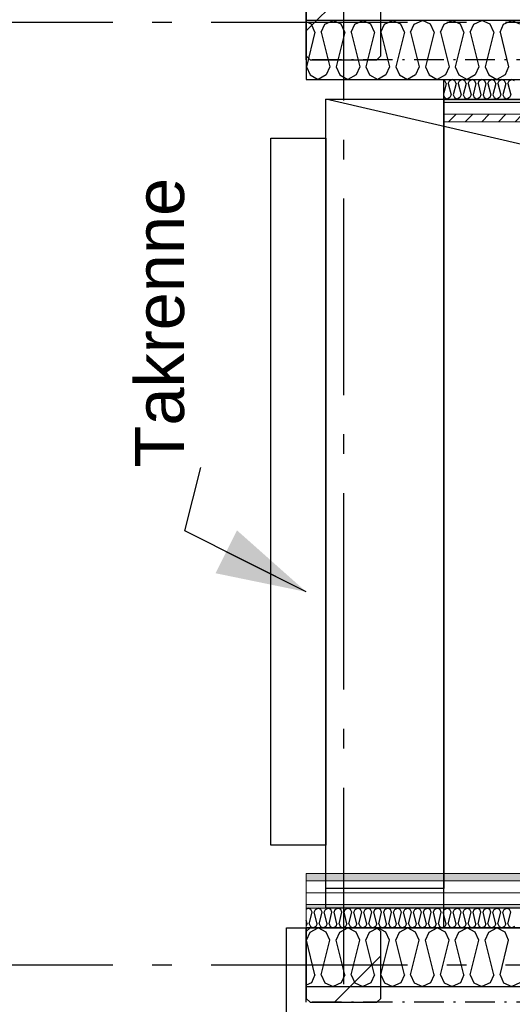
# Model space of a CAD drawing. Header units: millimetres. Extents: x -117798 to 93698, y -182207 to 252400.
# Tile 17 of 222: x -78498 to -77243, y -28317 to -25810. Entities that reach past the tile are written whole.
import ezdxf
from ezdxf.enums import TextEntityAlignment as Align

# ---------------------------------------------------------------- set-up
doc = ezdxf.new("R2010")
doc.units = ezdxf.units.MM
doc.header["$LTSCALE"] = 0.5
doc.header["$MEASUREMENT"] = 0
for name, pattern in [('Akselinje', [1500, 1000, -200, 100, -200]), ('Over snittplan', [260, 150, -50, 10, -50]), ('PLINE', [0]), ('Prikk & stiplet', [1340.555525, 705.555534, -352.777767, 0, -282.222223])]:
    doc.linetypes.add(name, pattern=pattern)
for name, color, linetype in [('222- Søyler', 7, 'Continuous'), ('222- Søyler  (Skravur)', 7, 'Continuous'), ('223- Bjelker', 7, 'Continuous'), ('232- Ikke-bærende yttervegger', 7, 'Continuous'), ('232- Ikke-bærende yttervegger (Skravur)', 7, 'Continuous'), ('235- Utvendig kledning og overflate (Skravur)(Nye konstruksjoner)', 7, 'Continuous'), ('261- Primærkonstruksjon (tak)', 7, 'Continuous'), ('261- Primærkonstruksjon (tak)(Nye konstruksjoner)', 7, 'Continuous'), ('262- Taktekking(Nye konstruksjoner)', 7, 'Continuous'), ('265- Gesimser_ takrenner og nedløp(Nye konstruksjoner)', 7, 'Continuous'), ('82-- Modullinjer', 7, 'Continuous')]:
    doc.layers.add(name, color=color, linetype=linetype)
doc.layers.add('235- Utvendig kledning og overflate(Nye konstruksjoner)', color=7, linetype='Continuous', lineweight=0)
doc.styles.add('GENERATED_STYLE_1', font='arial.ttf')
doc.styles.add('GENERATED_STYLE_4', font='arial.ttf')
doc.dimstyles.new('GENERATED_STYLE__5', dxfattribs={"dimtxt": 0.18, "dimasz": 228, "dimexe": 0.18, "dimexo": 0.0625, "dimgap": 0, "dimtad": 0, "dimtih": 1, "dimtoh": 1, "dimdec": 4, "dimzin": 0, "dimdsep": 46, "dimcen": 0.09, "dimadec": 0, "dimazin": 0, "dimtfac": 1, "dimtdec": 4, "dimtmove": 0, "dimatfit": 3, "dimldrblk": 'ARROWHEAD_5', "dimfxl": 1, "dimtolj": 1, "dimtzin": 0, "dimarcsym": 0})
pattern_1 = [(0, (0, 0), (0, 43.30127), [0, -25]), (0, (12.5, 21.65), (0, 43.30127), [0, -25])]
pattern_2 = [(45, (0, 0), (-127.2792, 127.2792), [])]

# ---------------------------------------------------------------- blocks, each defined once
blk = doc.blocks.new('*X80')
at = {"layer": '232- Ikke-bærende yttervegger (Skravur)', "linetype": 'PLINE'}
for p, q in [((-77758.7, -28133.5), (-77738, -28121.9)), ((-77717.3, -28133.5), (-77738, -28121.9)), ((-77682.9, -28133.5), (-77662.1, -28121.9)), ((-77641.4, -28133.5), (-77662.1, -28121.9)), ((-77607, -28133.5), (-77586.3, -28121.9)), ((-77565.5, -28133.5), (-77586.3, -28121.9)), ((-77531.1, -28133.5), (-77510.4, -28121.9)), ((-77489.7, -28133.5), (-77510.4, -28121.9)), ((-77455.2, -28133.5), (-77434.5, -28121.9)), ((-77413.8, -28133.5), (-77434.5, -28121.9)), ((-77379.3, -28133.5), (-77358.6, -28121.9)), ((-77337.9, -28133.5), (-77358.6, -28121.9)), ((-77303.5, -28133.5), (-77282.7, -28121.9)), ((-77262, -28133.5), (-77282.7, -28121.9)), ((-77768, -28153.8), (-77758.7, -28133.5)), ((-77708, -28153.8), (-77717.3, -28133.5)), ((-77692.1, -28153.8), (-77682.9, -28133.5)), ((-77632.2, -28153.8), (-77641.4, -28133.5)), ((-77616.2, -28153.8), (-77607, -28133.5)), ((-77556.3, -28153.8), (-77565.5, -28133.5)), ((-77540.3, -28153.8), (-77531.1, -28133.5)), ((-77480.4, -28153.8), (-77489.7, -28133.5)), ((-77464.5, -28153.8), (-77455.2, -28133.5)), ((-77404.5, -28153.8), (-77413.8, -28133.5)), ((-77388.6, -28153.8), (-77379.3, -28133.5)), ((-77328.6, -28153.8), (-77337.9, -28133.5)), ((-77312.7, -28153.8), (-77303.5, -28133.5)), ((-77252.8, -28153.8), (-77262, -28133.5)), ((-77746, -28241.8), (-77768, -28153.8)), ((-77730, -28241.8), (-77708, -28153.8)), ((-77670.1, -28241.8), (-77692.1, -28153.8)), ((-77654.2, -28241.8), (-77632.2, -28153.8)), ((-77594.2, -28241.8), (-77616.2, -28153.8)), ((-77578.3, -28241.8), (-77556.3, -28153.8)), ((-77518.3, -28241.8), (-77540.3, -28153.8)), ((-77502.4, -28241.8), (-77480.4, -28153.8)), ((-77442.5, -28241.8), (-77464.5, -28153.8)), ((-77426.5, -28241.8), (-77404.5, -28153.8)), ((-77366.6, -28241.8), (-77388.6, -28153.8)), ((-77350.6, -28241.8), (-77328.6, -28153.8)), ((-77290.7, -28241.8), (-77312.7, -28153.8)), ((-77274.8, -28241.8), (-77252.8, -28153.8)), ((-77746, -28241.8), (-77755.2, -28262.1)), ((-77730, -28241.8), (-77720.8, -28262.1)), ((-77670.1, -28241.8), (-77679.4, -28262.1)), ((-77654.2, -28241.8), (-77644.9, -28262.1)), ((-77594.2, -28241.8), (-77603.5, -28262.1)), ((-77578.3, -28241.8), (-77569, -28262.1)), ((-77518.3, -28241.8), (-77527.6, -28262.1)), ((-77502.4, -28241.8), (-77493.2, -28262.1)), ((-77442.5, -28241.8), (-77451.7, -28262.1)), ((-77426.5, -28241.8), (-77417.3, -28262.1)), ((-77366.6, -28241.8), (-77375.8, -28262.1)), ((-77350.6, -28241.8), (-77341.4, -28262.1)), ((-77290.7, -28241.8), (-77300, -28262.1)), ((-77274.8, -28241.8), (-77265.5, -28262.1)), ((-77755.2, -28262.1), (-77768.2, -28268.2)), ((-77720.8, -28262.1), (-77700.1, -28271.9)), ((-77679.4, -28262.1), (-77700.1, -28271.9)), ((-77644.9, -28262.1), (-77624.2, -28271.9)), ((-77603.5, -28262.1), (-77624.2, -28271.9)), ((-77569, -28262.1), (-77548.3, -28271.9)), ((-77527.6, -28262.1), (-77548.3, -28271.9)), ((-77493.2, -28262.1), (-77472.4, -28271.9)), ((-77451.7, -28262.1), (-77472.4, -28271.9)), ((-77417.3, -28262.1), (-77396.6, -28271.9)), ((-77375.8, -28262.1), (-77396.6, -28271.9)), ((-77341.4, -28262.1), (-77320.7, -28271.9)), ((-77300, -28262.1), (-77320.7, -28271.9)), ((-77265.5, -28262.1), (-77244.8, -28271.9)), ((-77224.1, -28262.1), (-77244.8, -28271.9))]:
    blk.add_line(p, q, dxfattribs=at)
blk = doc.blocks.new('*X410')
at = {"layer": '235- Utvendig kledning og overflate (Skravur)(Nye konstruksjoner)', "linetype": 'PLINE'}
for p, q in [((-77768.2, -28074.6), (-77763.3, -28071.9)), ((-77756.4, -28075.8), (-77763.3, -28071.9)), ((-77753.3, -28082.6), (-77756.4, -28075.8)), ((-77748, -28082.6), (-77744.9, -28075.8)), ((-77744.9, -28075.8), (-77738, -28071.9)), ((-77731.1, -28075.8), (-77738, -28071.9)), ((-77728, -28082.6), (-77731.1, -28075.8)), ((-77722.7, -28082.6), (-77719.6, -28075.8)), ((-77719.6, -28075.8), (-77712.7, -28071.9)), ((-77705.8, -28075.8), (-77712.7, -28071.9)), ((-77702.7, -28082.6), (-77705.8, -28075.8)), ((-77697.4, -28082.6), (-77694.3, -28075.8)), ((-77694.3, -28075.8), (-77687.4, -28071.9)), ((-77680.5, -28075.8), (-77687.4, -28071.9)), ((-77677.4, -28082.6), (-77680.5, -28075.8)), ((-77672.1, -28082.6), (-77669, -28075.8)), ((-77669, -28075.8), (-77662.1, -28071.9)), ((-77655.2, -28075.8), (-77662.1, -28071.9)), ((-77652.1, -28082.6), (-77655.2, -28075.8)), ((-77646.8, -28082.6), (-77643.7, -28075.8)), ((-77643.7, -28075.8), (-77636.8, -28071.9)), ((-77629.9, -28075.8), (-77636.8, -28071.9)), ((-77626.8, -28082.6), (-77629.9, -28075.8)), ((-77621.5, -28082.6), (-77618.5, -28075.8)), ((-77618.5, -28075.8), (-77611.5, -28071.9)), ((-77604.6, -28075.8), (-77611.5, -28071.9)), ((-77601.6, -28082.6), (-77604.6, -28075.8)), ((-77596.2, -28082.6), (-77593.2, -28075.8)), ((-77593.2, -28075.8), (-77586.3, -28071.9)), ((-77579.3, -28075.8), (-77586.3, -28071.9)), ((-77576.3, -28082.6), (-77579.3, -28075.8)), ((-77570.9, -28082.6), (-77567.9, -28075.8)), ((-77567.9, -28075.8), (-77561, -28071.9)), ((-77554.1, -28075.8), (-77561, -28071.9)), ((-77551, -28082.6), (-77554.1, -28075.8)), ((-77545.7, -28082.6), (-77542.6, -28075.8)), ((-77542.6, -28075.8), (-77535.7, -28071.9)), ((-77528.8, -28075.8), (-77535.7, -28071.9)), ((-77525.7, -28082.6), (-77528.8, -28075.8)), ((-77520.4, -28082.6), (-77517.3, -28075.8)), ((-77517.3, -28075.8), (-77510.4, -28071.9)), ((-77503.5, -28075.8), (-77510.4, -28071.9)), ((-77500.4, -28082.6), (-77503.5, -28075.8)), ((-77495.1, -28082.6), (-77492, -28075.8)), ((-77492, -28075.8), (-77485.1, -28071.9)), ((-77478.2, -28075.8), (-77485.1, -28071.9)), ((-77475.1, -28082.6), (-77478.2, -28075.8)), ((-77469.8, -28082.6), (-77466.7, -28075.8)), ((-77466.7, -28075.8), (-77459.8, -28071.9)), ((-77452.9, -28075.8), (-77459.8, -28071.9)), ((-77449.8, -28082.6), (-77452.9, -28075.8)), ((-77444.5, -28082.6), (-77441.4, -28075.8)), ((-77441.4, -28075.8), (-77434.5, -28071.9)), ((-77427.6, -28075.8), (-77434.5, -28071.9)), ((-77424.5, -28082.6), (-77427.6, -28075.8)), ((-77419.2, -28082.6), (-77416.1, -28075.8)), ((-77416.1, -28075.8), (-77409.2, -28071.9)), ((-77402.3, -28075.8), (-77409.2, -28071.9)), ((-77399.2, -28082.6), (-77402.3, -28075.8)), ((-77393.9, -28082.6), (-77390.8, -28075.8)), ((-77390.8, -28075.8), (-77383.9, -28071.9)), ((-77377, -28075.8), (-77383.9, -28071.9)), ((-77373.9, -28082.6), (-77377, -28075.8)), ((-77368.6, -28082.6), (-77365.5, -28075.8)), ((-77365.5, -28075.8), (-77358.6, -28071.9)), ((-77351.7, -28075.8), (-77358.6, -28071.9)), ((-77348.6, -28082.6), (-77351.7, -28075.8)), ((-77343.3, -28082.6), (-77340.2, -28075.8)), ((-77340.2, -28075.8), (-77333.3, -28071.9)), ((-77326.4, -28075.8), (-77333.3, -28071.9)), ((-77323.3, -28082.6), (-77326.4, -28075.8)), ((-77318, -28082.6), (-77314.9, -28075.8)), ((-77314.9, -28075.8), (-77308, -28071.9)), ((-77301.1, -28075.8), (-77308, -28071.9)), ((-77298, -28082.6), (-77301.1, -28075.8)), ((-77292.7, -28082.6), (-77289.6, -28075.8)), ((-77289.6, -28075.8), (-77282.7, -28071.9)), ((-77275.8, -28075.8), (-77282.7, -28071.9)), ((-77272.7, -28082.6), (-77275.8, -28075.8)), ((-77267.4, -28082.6), (-77264.4, -28075.8)), ((-77264.4, -28075.8), (-77257.4, -28071.9)), ((-77250.5, -28075.8), (-77257.4, -28071.9)), ((-77247.5, -28082.6), (-77250.5, -28075.8)), ((-77766, -28111.9), (-77768.2, -28103.1)), ((-77760.6, -28111.9), (-77753.3, -28082.6)), ((-77740.7, -28111.9), (-77748, -28082.6)), ((-77735.4, -28111.9), (-77728, -28082.6)), ((-77715.4, -28111.9), (-77722.7, -28082.6)), ((-77710.1, -28111.9), (-77702.7, -28082.6)), ((-77690.1, -28111.9), (-77697.4, -28082.6)), ((-77684.8, -28111.9), (-77677.4, -28082.6)), ((-77664.8, -28111.9), (-77672.1, -28082.6)), ((-77659.5, -28111.9), (-77652.1, -28082.6)), ((-77639.5, -28111.9), (-77646.8, -28082.6)), ((-77634.2, -28111.9), (-77626.8, -28082.6)), ((-77614.2, -28111.9), (-77621.5, -28082.6)), ((-77608.9, -28111.9), (-77601.6, -28082.6)), ((-77588.9, -28111.9), (-77596.2, -28082.6)), ((-77583.6, -28111.9), (-77576.3, -28082.6)), ((-77563.6, -28111.9), (-77570.9, -28082.6)), ((-77558.3, -28111.9), (-77551, -28082.6)), ((-77538.3, -28111.9), (-77545.7, -28082.6)), ((-77533, -28111.9), (-77525.7, -28082.6)), ((-77513, -28111.9), (-77520.4, -28082.6)), ((-77507.7, -28111.9), (-77500.4, -28082.6)), ((-77487.7, -28111.9), (-77495.1, -28082.6)), ((-77482.4, -28111.9), (-77475.1, -28082.6)), ((-77462.4, -28111.9), (-77469.8, -28082.6)), ((-77457.1, -28111.9), (-77449.8, -28082.6)), ((-77437.2, -28111.9), (-77444.5, -28082.6)), ((-77431.8, -28111.9), (-77424.5, -28082.6)), ((-77411.9, -28111.9), (-77419.2, -28082.6)), ((-77406.5, -28111.9), (-77399.2, -28082.6)), ((-77386.6, -28111.9), (-77393.9, -28082.6)), ((-77381.3, -28111.9), (-77373.9, -28082.6)), ((-77361.3, -28111.9), (-77368.6, -28082.6)), ((-77356, -28111.9), (-77348.6, -28082.6)), ((-77336, -28111.9), (-77343.3, -28082.6)), ((-77330.7, -28111.9), (-77323.3, -28082.6)), ((-77310.7, -28111.9), (-77318, -28082.6)), ((-77305.4, -28111.9), (-77298, -28082.6)), ((-77285.4, -28111.9), (-77292.7, -28082.6)), ((-77280.1, -28111.9), (-77272.7, -28082.6)), ((-77260.1, -28111.9), (-77267.4, -28082.6)), ((-77254.8, -28111.9), (-77247.5, -28082.6)), ((-77766, -28111.9), (-77768.2, -28116.7)), ((-77760.6, -28111.9), (-77757.6, -28118.7)), ((-77757.6, -28118.7), (-77750.7, -28121.9)), ((-77743.8, -28118.7), (-77750.7, -28121.9)), ((-77740.7, -28111.9), (-77743.8, -28118.7)), ((-77735.4, -28111.9), (-77732.3, -28118.7)), ((-77732.3, -28118.7), (-77725.4, -28121.9)), ((-77718.5, -28118.7), (-77725.4, -28121.9)), ((-77715.4, -28111.9), (-77718.5, -28118.7)), ((-77710.1, -28111.9), (-77707, -28118.7)), ((-77707, -28118.7), (-77700.1, -28121.9)), ((-77693.2, -28118.7), (-77700.1, -28121.9)), ((-77690.1, -28111.9), (-77693.2, -28118.7)), ((-77684.8, -28111.9), (-77681.7, -28118.7)), ((-77681.7, -28118.7), (-77674.8, -28121.9)), ((-77667.9, -28118.7), (-77674.8, -28121.9)), ((-77664.8, -28111.9), (-77667.9, -28118.7)), ((-77659.5, -28111.9), (-77656.4, -28118.7)), ((-77656.4, -28118.7), (-77649.5, -28121.9)), ((-77642.6, -28118.7), (-77649.5, -28121.9)), ((-77639.5, -28111.9), (-77642.6, -28118.7)), ((-77634.2, -28111.9), (-77631.1, -28118.7)), ((-77631.1, -28118.7), (-77624.2, -28121.9)), ((-77617.3, -28118.7), (-77624.2, -28121.9)), ((-77614.2, -28111.9), (-77617.3, -28118.7)), ((-77608.9, -28111.9), (-77605.8, -28118.7)), ((-77605.8, -28118.7), (-77598.9, -28121.9)), ((-77592, -28118.7), (-77598.9, -28121.9)), ((-77588.9, -28111.9), (-77592, -28118.7)), ((-77583.6, -28111.9), (-77580.5, -28118.7)), ((-77580.5, -28118.7), (-77573.6, -28121.9)), ((-77566.7, -28118.7), (-77573.6, -28121.9)), ((-77563.6, -28111.9), (-77566.7, -28118.7)), ((-77558.3, -28111.9), (-77555.2, -28118.7)), ((-77555.2, -28118.7), (-77548.3, -28121.9)), ((-77541.4, -28118.7), (-77548.3, -28121.9)), ((-77538.3, -28111.9), (-77541.4, -28118.7)), ((-77533, -28111.9), (-77529.9, -28118.7)), ((-77529.9, -28118.7), (-77523, -28121.9)), ((-77516.1, -28118.7), (-77523, -28121.9)), ((-77513, -28111.9), (-77516.1, -28118.7)), ((-77507.7, -28111.9), (-77504.6, -28118.7)), ((-77504.6, -28118.7), (-77497.7, -28121.9)), ((-77490.8, -28118.7), (-77497.7, -28121.9)), ((-77487.7, -28111.9), (-77490.8, -28118.7)), ((-77482.4, -28111.9), (-77479.3, -28118.7)), ((-77479.3, -28118.7), (-77472.4, -28121.9)), ((-77465.5, -28118.7), (-77472.4, -28121.9)), ((-77462.4, -28111.9), (-77465.5, -28118.7)), ((-77457.1, -28111.9), (-77454, -28118.7)), ((-77454, -28118.7), (-77447.1, -28121.9)), ((-77440.2, -28118.7), (-77447.1, -28121.9)), ((-77437.2, -28111.9), (-77440.2, -28118.7)), ((-77431.8, -28111.9), (-77428.8, -28118.7)), ((-77428.8, -28118.7), (-77421.8, -28121.9)), ((-77414.9, -28118.7), (-77421.8, -28121.9)), ((-77411.9, -28111.9), (-77414.9, -28118.7)), ((-77406.5, -28111.9), (-77403.5, -28118.7)), ((-77403.5, -28118.7), (-77396.6, -28121.9)), ((-77389.6, -28118.7), (-77396.6, -28121.9)), ((-77386.6, -28111.9), (-77389.6, -28118.7)), ((-77381.3, -28111.9), (-77378.2, -28118.7)), ((-77378.2, -28118.7), (-77371.3, -28121.9)), ((-77364.4, -28118.7), (-77371.3, -28121.9)), ((-77361.3, -28111.9), (-77364.4, -28118.7)), ((-77356, -28111.9), (-77352.9, -28118.7)), ((-77352.9, -28118.7), (-77346, -28121.9)), ((-77339.1, -28118.7), (-77346, -28121.9)), ((-77336, -28111.9), (-77339.1, -28118.7)), ((-77330.7, -28111.9), (-77327.6, -28118.7)), ((-77327.6, -28118.7), (-77320.7, -28121.9)), ((-77313.8, -28118.7), (-77320.7, -28121.9)), ((-77310.7, -28111.9), (-77313.8, -28118.7)), ((-77305.4, -28111.9), (-77302.3, -28118.7)), ((-77302.3, -28118.7), (-77295.4, -28121.9)), ((-77288.5, -28118.7), (-77295.4, -28121.9)), ((-77285.4, -28111.9), (-77288.5, -28118.7)), ((-77280.1, -28111.9), (-77277, -28118.7)), ((-77277, -28118.7), (-77270.1, -28121.9)), ((-77263.2, -28118.7), (-77270.1, -28121.9)), ((-77260.1, -28111.9), (-77263.2, -28118.7)), ((-77254.8, -28111.9), (-77251.7, -28118.7)), ((-77251.7, -28118.7), (-77244.8, -28121.9)), ((-77237.9, -28118.7), (-77244.8, -28121.9))]:
    blk.add_line(p, q, dxfattribs=at)
blk = doc.blocks.new('*X446')
at = {"layer": '232- Ikke-bærende yttervegger (Skravur)', "linetype": 'PLINE'}
for p, q in [((-77755.2, -25821.7), (-77768.2, -25815.6)), ((-77746, -25842.1), (-77755.2, -25821.7)), ((-77730, -25842.1), (-77720.8, -25821.7)), ((-77720.8, -25821.7), (-77700.1, -25811.9)), ((-77679.4, -25821.7), (-77700.1, -25811.9)), ((-77670.1, -25842.1), (-77679.4, -25821.7)), ((-77654.2, -25842.1), (-77644.9, -25821.7)), ((-77644.9, -25821.7), (-77624.2, -25811.9)), ((-77603.5, -25821.7), (-77624.2, -25811.9)), ((-77594.2, -25842.1), (-77603.5, -25821.7)), ((-77578.3, -25842.1), (-77569, -25821.7)), ((-77569, -25821.7), (-77548.3, -25811.9)), ((-77527.6, -25821.7), (-77548.3, -25811.9)), ((-77518.3, -25842.1), (-77527.6, -25821.7)), ((-77502.4, -25842.1), (-77493.2, -25821.7)), ((-77493.2, -25821.7), (-77472.4, -25811.9)), ((-77451.7, -25821.7), (-77472.4, -25811.9)), ((-77442.5, -25842.1), (-77451.7, -25821.7)), ((-77426.5, -25842.1), (-77417.3, -25821.7)), ((-77417.3, -25821.7), (-77396.6, -25811.9)), ((-77375.8, -25821.7), (-77396.6, -25811.9)), ((-77366.6, -25842.1), (-77375.8, -25821.7)), ((-77350.6, -25842.1), (-77341.4, -25821.7)), ((-77341.4, -25821.7), (-77320.7, -25811.9)), ((-77300, -25821.7), (-77320.7, -25811.9)), ((-77290.7, -25842.1), (-77300, -25821.7)), ((-77274.8, -25842.1), (-77265.5, -25821.7)), ((-77265.5, -25821.7), (-77244.8, -25811.9)), ((-77224.1, -25821.7), (-77244.8, -25811.9)), ((-77746, -25842.1), (-77768, -25930)), ((-77730, -25842.1), (-77708, -25930)), ((-77670.1, -25842.1), (-77692.1, -25930)), ((-77654.2, -25842.1), (-77632.2, -25930)), ((-77594.2, -25842.1), (-77616.2, -25930)), ((-77578.3, -25842.1), (-77556.3, -25930)), ((-77518.3, -25842.1), (-77540.3, -25930)), ((-77502.4, -25842.1), (-77480.4, -25930)), ((-77442.5, -25842.1), (-77464.5, -25930)), ((-77426.5, -25842.1), (-77404.5, -25930)), ((-77366.6, -25842.1), (-77388.6, -25930)), ((-77350.6, -25842.1), (-77328.6, -25930)), ((-77290.7, -25842.1), (-77312.7, -25930)), ((-77274.8, -25842.1), (-77252.8, -25930)), ((-77768, -25930), (-77758.7, -25950.4)), ((-77708, -25930), (-77717.3, -25950.4)), ((-77692.1, -25930), (-77682.9, -25950.4)), ((-77632.2, -25930), (-77641.4, -25950.4)), ((-77616.2, -25930), (-77607, -25950.4)), ((-77556.3, -25930), (-77565.5, -25950.4)), ((-77540.3, -25930), (-77531.1, -25950.4)), ((-77480.4, -25930), (-77489.7, -25950.4)), ((-77464.5, -25930), (-77455.2, -25950.4)), ((-77404.5, -25930), (-77413.8, -25950.4)), ((-77388.6, -25930), (-77379.3, -25950.4)), ((-77328.6, -25930), (-77337.9, -25950.4)), ((-77312.7, -25930), (-77303.5, -25950.4)), ((-77252.8, -25930), (-77262, -25950.4)), ((-77758.7, -25950.4), (-77738, -25961.9)), ((-77717.3, -25950.4), (-77738, -25961.9)), ((-77682.9, -25950.4), (-77662.1, -25961.9)), ((-77641.4, -25950.4), (-77662.1, -25961.9)), ((-77607, -25950.4), (-77586.3, -25961.9)), ((-77565.5, -25950.4), (-77586.3, -25961.9)), ((-77531.1, -25950.4), (-77510.4, -25961.9)), ((-77489.7, -25950.4), (-77510.4, -25961.9)), ((-77455.2, -25950.4), (-77434.5, -25961.9)), ((-77413.8, -25950.4), (-77434.5, -25961.9)), ((-77379.3, -25950.4), (-77358.6, -25961.9)), ((-77337.9, -25950.4), (-77358.6, -25961.9)), ((-77303.5, -25950.4), (-77282.7, -25961.9)), ((-77262, -25950.4), (-77282.7, -25961.9))]:
    blk.add_line(p, q, dxfattribs=at)
blk = doc.blocks.new('*X450')
at = {"layer": '235- Utvendig kledning og overflate (Skravur)(Nye konstruksjoner)', "linetype": 'PLINE'}
for p, q in [((-77414.9, -25965.2), (-77418.2, -25963.7)), ((-77411.9, -25972), (-77418.2, -25997.2)), ((-77411.9, -25972), (-77414.9, -25965.2)), ((-77406.5, -25972), (-77403.5, -25965.2)), ((-77406.5, -25972), (-77399.2, -26001.3)), ((-77403.5, -25965.2), (-77396.6, -25961.9)), ((-77389.6, -25965.2), (-77396.6, -25961.9)), ((-77386.6, -25972), (-77393.9, -26001.3)), ((-77386.6, -25972), (-77389.6, -25965.2)), ((-77381.3, -25972), (-77378.2, -25965.2)), ((-77381.3, -25972), (-77373.9, -26001.3)), ((-77378.2, -25965.2), (-77371.3, -25961.9)), ((-77364.4, -25965.2), (-77371.3, -25961.9)), ((-77361.3, -25972), (-77368.6, -26001.3)), ((-77361.3, -25972), (-77364.4, -25965.2)), ((-77356, -25972), (-77352.9, -25965.2)), ((-77356, -25972), (-77348.6, -26001.3)), ((-77352.9, -25965.2), (-77346, -25961.9)), ((-77339.1, -25965.2), (-77346, -25961.9)), ((-77336, -25972), (-77343.3, -26001.3)), ((-77336, -25972), (-77339.1, -25965.2)), ((-77330.7, -25972), (-77327.6, -25965.2)), ((-77330.7, -25972), (-77323.3, -26001.3)), ((-77327.6, -25965.2), (-77320.7, -25961.9)), ((-77313.8, -25965.2), (-77320.7, -25961.9)), ((-77310.7, -25972), (-77318, -26001.3)), ((-77310.7, -25972), (-77313.8, -25965.2)), ((-77305.4, -25972), (-77302.3, -25965.2)), ((-77305.4, -25972), (-77298, -26001.3)), ((-77302.3, -25965.2), (-77295.4, -25961.9)), ((-77288.5, -25965.2), (-77295.4, -25961.9)), ((-77285.4, -25972), (-77292.7, -26001.3)), ((-77285.4, -25972), (-77288.5, -25965.2)), ((-77280.1, -25972), (-77277, -25965.2)), ((-77280.1, -25972), (-77272.7, -26001.3)), ((-77277, -25965.2), (-77270.1, -25961.9)), ((-77263.2, -25965.2), (-77270.1, -25961.9)), ((-77260.1, -25972), (-77267.4, -26001.3)), ((-77260.1, -25972), (-77263.2, -25965.2)), ((-77254.8, -25972), (-77251.7, -25965.2)), ((-77254.8, -25972), (-77247.5, -26001.3)), ((-77251.7, -25965.2), (-77244.8, -25961.9)), ((-77237.9, -25965.2), (-77244.8, -25961.9)), ((-77418.2, -26003.6), (-77416.1, -26008.1)), ((-77416.1, -26008.1), (-77409.2, -26011.9)), ((-77402.3, -26008.1), (-77409.2, -26011.9)), ((-77399.2, -26001.3), (-77402.3, -26008.1)), ((-77393.9, -26001.3), (-77390.8, -26008.1)), ((-77390.8, -26008.1), (-77383.9, -26011.9)), ((-77377, -26008.1), (-77383.9, -26011.9)), ((-77373.9, -26001.3), (-77377, -26008.1)), ((-77368.6, -26001.3), (-77365.5, -26008.1)), ((-77365.5, -26008.1), (-77358.6, -26011.9)), ((-77351.7, -26008.1), (-77358.6, -26011.9)), ((-77348.6, -26001.3), (-77351.7, -26008.1)), ((-77343.3, -26001.3), (-77340.2, -26008.1)), ((-77340.2, -26008.1), (-77333.3, -26011.9)), ((-77326.4, -26008.1), (-77333.3, -26011.9)), ((-77323.3, -26001.3), (-77326.4, -26008.1)), ((-77318, -26001.3), (-77314.9, -26008.1)), ((-77314.9, -26008.1), (-77308, -26011.9)), ((-77301.1, -26008.1), (-77308, -26011.9)), ((-77298, -26001.3), (-77301.1, -26008.1)), ((-77292.7, -26001.3), (-77289.6, -26008.1)), ((-77289.6, -26008.1), (-77282.7, -26011.9)), ((-77275.8, -26008.1), (-77282.7, -26011.9)), ((-77272.7, -26001.3), (-77275.8, -26008.1)), ((-77267.4, -26001.3), (-77264.4, -26008.1)), ((-77264.4, -26008.1), (-77257.4, -26011.9)), ((-77250.5, -26008.1), (-77257.4, -26011.9)), ((-77247.5, -26001.3), (-77250.5, -26008.1))]:
    blk.add_line(p, q, dxfattribs=at)
blk = doc.blocks.new('Standard grid marker[91]', base_point=(-77673.2, 26434.4))
at = {"layer": '82-- Modullinjer', "linetype": 'Akselinje'}
blk.add_line((-77673.2, 26234.4), (-77673.2, -50374.4), dxfattribs=at)
at = {"layer": '82-- Modullinjer', "style": 'GENERATED_STYLE_4'}
for tag, p in [('AC_MarkerText_1_0', (-77800.7, 26644.4)), ('AC_MarkerText_1_1', (-77800.7, -50864.4))]:
    blk.add_attdef(tag, text='', height=175, rotation=90, dxfattribs=at).set_placement(p, align=Align.TOP_CENTER)
blk = doc.blocks.new('Standard grid marker[202]', base_point=(20939.5, -28216.9))
at = {"layer": '82-- Modullinjer', "linetype": 'Akselinje'}
blk.add_line((20739.5, -28216.9), (-81321.3, -28216.9), dxfattribs=at)
at = {"layer": '82-- Modullinjer', "style": 'GENERATED_STYLE_4'}
for tag, p in [('AC_MarkerText_1_1', (-81898.8, -28256.9)), ('AC_MarkerText_1_0', (21062, -28256.9))]:
    blk.add_attdef(tag, text='', height=175, rotation=90, dxfattribs=at).set_placement(p, align=Align.TOP_CENTER)
blk = doc.blocks.new('Standard grid marker[203]', base_point=(20939.5, -25816.9))
at = {"layer": '82-- Modullinjer', "linetype": 'Akselinje'}
blk.add_line((20739.5, -25816.9), (-81321.3, -25816.9), dxfattribs=at)
at = {"layer": '82-- Modullinjer', "style": 'GENERATED_STYLE_4'}
for tag, p in [('AC_MarkerText_1_1', (-81898.8, -25856.9)), ('AC_MarkerText_1_0', (21062, -25856.9))]:
    blk.add_attdef(tag, text='', height=175, rotation=90, dxfattribs=at).set_placement(p, align=Align.TOP_CENTER)
blk = doc.blocks.new('Takrenne[249]', base_point=(-77788.2, -27911.9))
at = {"layer": '265- Gesimser_ takrenner og nedløp(Nye konstruksjoner)', "linetype": 'PLINE', "flags": 128}
blk.add_lwpolyline([(-77858.2, -27911.9), (-77858.2, -26111.9), (-77718.2, -26111.9), (-77718.2, -27911.9)], close=True, dxfattribs=at)
blk = doc.blocks.new('ARROWHEAD_5')
at = {"linetype": 'Continuous'}
blk.add_hatch(color=256, dxfattribs=at).paths.add_polyline_path([(-1, 0.2679), (0, 0), (-1, -0.2679)])
blk.add_line((0, 0), (-1, 0), dxfattribs=at)

msp = doc.modelspace()

# ---------------------------------------------------------------- hatches: boundary and pattern name
at = {"layer": '222- Søyler  (Skravur)', "linetype": 'Continuous'}
h = msp.add_hatch(dxfattribs=at)
h.set_pattern_fill('Skrålinjer_3', color=256, style=0, pattern_type=2)
h.set_pattern_definition(pattern_2)
h.paths.add_polyline_path([(-77578.2, -25901.9), (-77578.2, -25731.9), (-77588.2, -25721.9), (-77758.2, -25721.9), (-77768.2, -25731.9), (-77768.2, -25901.9), (-77758.2, -25911.9), (-77588.2, -25911.9)])
h = msp.add_hatch(dxfattribs=at)
h.set_pattern_fill('Skrålinjer_3', color=256, style=0, pattern_type=2)
h.set_pattern_definition(pattern_2)
h.paths.add_polyline_path([(-77578.2, -28301.9), (-77578.2, -28131.9), (-77588.2, -28121.9), (-77758.2, -28121.9), (-77768.2, -28131.9), (-77768.2, -28301.9), (-77758.2, -28311.9), (-77588.2, -28311.9)])
at = {"layer": '235- Utvendig kledning og overflate (Skravur)(Nye konstruksjoner)', "linetype": 'Continuous'}
h = msp.add_hatch(dxfattribs=at)
h.set_pattern_fill('Prikker_tett', color=256, style=0, pattern_type=2)
h.set_pattern_definition(pattern_1)
h.paths.add_polyline_path([(-77418.2, -26020.9), (-68871.2, -26020.9), (-68863.9, -26011.9), (-77418.2, -26011.9)])
h = msp.add_hatch(dxfattribs=at)
h.set_pattern_fill('Skrålinjer_1', color=256, style=0, pattern_type=2)
h.set_pattern_definition([(45, (0, 0), (-21.213203, 21.213203), [])])
h.paths.add_polyline_path([(-77418.2, -26069.9), (-68911.2, -26069.9), (-68895.7, -26050.9), (-77418.2, -26050.9)])
h = msp.add_hatch(dxfattribs=at)
h.set_pattern_fill('Skrålinjer_2', color=256, style=0, pattern_type=2)
h.set_pattern_definition([(225, (0, 0), (-56.56854, 56.56854), [80, 0])])
h.paths.add_polyline_path([(-68911.2, -27983.9), (-77768.2, -27983.9), (-77768.2, -28002.9), (-68911.2, -28002.9)])
h = msp.add_hatch(dxfattribs=at)
h.set_pattern_fill('Prikker_tett', color=256, style=0, pattern_type=2)
h.set_pattern_definition(pattern_1)
h.paths.add_polyline_path([(-68860.8, -28062.9), (-77768.2, -28062.9), (-77768.2, -28071.9), (-68855, -28071.9)])

# ---------------------------------------------------------------- linework, layer by layer
at = {"layer": '222- Søyler', "linetype": 'PLINE', "flags": 128}
for points in [[(-77578.2, -25901.9), (-77578.2, -25731.9), (-77588.2, -25721.9), (-77758.2, -25721.9), (-77768.2, -25731.9), (-77768.2, -25901.9), (-77758.2, -25911.9), (-77588.2, -25911.9)], [(-77578.2, -28301.9), (-77578.2, -28131.9), (-77588.2, -28121.9), (-77758.2, -28121.9), (-77768.2, -28131.9), (-77768.2, -28301.9), (-77758.2, -28311.9), (-77588.2, -28311.9)]]:
    msp.add_lwpolyline(points, close=True, dxfattribs=at)
at = {"layer": '223- Bjelker', "linetype": 'Over snittplan'}
for p, q in [((-77768.2, -25911.9), (-77768.2, -25721.9)), ((-64288.2, -25911.9), (-77768.2, -25911.9)), ((-77768.2, -28311.9), (-77768.2, -28121.9)), ((-64288.2, -28121.9), (-77768.2, -28121.9)), ((-64288.2, -28311.9), (-77768.2, -28311.9))]:
    msp.add_line(p, q, dxfattribs=at)
at = {"layer": '223- Bjelker', "linetype": 'Prikk & stiplet'}
for p, q in [((-77768.2, -25911.9), (-77768.2, -25721.9)), ((-77768.2, -28311.9), (-77768.2, -28121.9))]:
    msp.add_line(p, q, dxfattribs=at)
at = {"layer": '232- Ikke-bærende yttervegger', "linetype": 'PLINE', "flags": 128}
for points in [[(-68773.2, -25811.9), (-77768.2, -25811.9)], [(-77768.2, -25811.9), (-77768.2, -25961.9)], [(-77768.2, -25961.9), (-68573.2, -25961.9)], [(-68823.2, -28121.9), (-77768.2, -28121.9)], [(-77768.2, -28121.9), (-77768.2, -28271.9)], [(-77768.2, -28271.9), (-64388.2, -28271.9)]]:
    msp.add_lwpolyline(points, dxfattribs=at)
at = {"layer": '235- Utvendig kledning og overflate(Nye konstruksjoner)', "linetype": 'PLINE'}
for p, q in [((-77418.2, -26011.9), (-68863.9, -26011.9)), ((-77418.2, -26020.9), (-68871.2, -26020.9)), ((-77418.2, -26050.9), (-68895.7, -26050.9)), ((-68899, -28002.9), (-77768.2, -28002.9)), ((-68879.9, -28032.9), (-77768.2, -28032.9)), ((-68860.8, -28062.9), (-77768.2, -28062.9)), ((-68855, -28071.9), (-77768.2, -28071.9))]:
    msp.add_line(p, q, dxfattribs=at)
at = {"layer": '235- Utvendig kledning og overflate(Nye konstruksjoner)', "linetype": 'PLINE', "flags": 128}
for points in [[(-68823.2, -25961.9), (-77418.2, -25961.9)], [(-77418.2, -26011.9), (-77418.2, -25961.9)], [(-77418.2, -26020.9), (-77418.2, -26011.9)], [(-77418.2, -26050.9), (-77418.2, -26020.9)], [(-77418.2, -26069.9), (-77418.2, -26050.9)], [(-77418.2, -26069.9), (-68911.2, -26069.9)], [(-68911.2, -27983.9), (-77768.2, -27983.9)], [(-77768.2, -27983.9), (-77768.2, -28002.9)], [(-77768.2, -28002.9), (-77768.2, -28032.9)], [(-77768.2, -28032.9), (-77768.2, -28062.9)], [(-77768.2, -28062.9), (-77768.2, -28071.9)], [(-77768.2, -28071.9), (-77768.2, -28121.9)], [(-77768.2, -28121.9), (-68823.2, -28121.9)]]:
    msp.add_lwpolyline(points, dxfattribs=at)
at = {"layer": '261- Primærkonstruksjon (tak)', "linetype": 'PLINE', "flags": 128}
for points in [[(-77818.2, -28121.9), (-64238.2, -28121.9)], [(-77818.2, -39111.9), (-77818.2, -28121.9)]]:
    msp.add_lwpolyline(points, dxfattribs=at)
at = {"layer": '261- Primærkonstruksjon (tak)(Nye konstruksjoner)', "linetype": 'PLINE', "flags": 128}
for points in [[(-77418.2, -25961.9), (-76618.2, -25961.9)], [(-77418.2, -28121.9), (-77418.2, -25961.9)], [(-77718.2, -26011.9), (-77418.2, -26011.9)], [(-77718.2, -28021.9), (-77718.2, -26011.9)], [(-77418.2, -26011.9), (-77418.2, -28021.9)], [(-77418.2, -28021.9), (-77718.2, -28021.9)], [(-76618.2, -28121.9), (-77418.2, -28121.9)]]:
    msp.add_lwpolyline(points, dxfattribs=at)
at = {"layer": '262- Taktekking(Nye konstruksjoner)', "linetype": 'PLINE'}
msp.add_line((-68823.2, -28071.9), (-77718.2, -26011.9), dxfattribs=at)
at = {"layer": '262- Taktekking(Nye konstruksjoner)', "linetype": 'PLINE', "flags": 128}
for points in [[(-77718.2, -26011.9), (-68823.2, -26011.9)], [(-77718.2, -28071.9), (-77718.2, -26011.9)], [(-68823.2, -28071.9), (-77718.2, -28071.9)]]:
    msp.add_lwpolyline(points, dxfattribs=at)

# ---------------------------------------------------------------- block references
at = {"layer": '232- Ikke-bærende yttervegger'}
for name in ['*X446', '*X80']:
    msp.add_blockref(name, (0, 0), dxfattribs=at)
at = {"layer": '235- Utvendig kledning og overflate(Nye konstruksjoner)'}
for name in ['*X450', '*X410']:
    msp.add_blockref(name, (0, 0), dxfattribs=at)
at = {"layer": '265- Gesimser_ takrenner og nedløp(Nye konstruksjoner)', "linetype": 'PLINE'}
msp.add_blockref('Takrenne[249]', (-77788.2, -27911.9), dxfattribs=at)
at = {"layer": '82-- Modullinjer', "linetype": 'PLINE'}
for name, p in [('Standard grid marker[91]', (-77673.2, 26434.4)), ('Standard grid marker[203]', (20939.5, -25816.9)), ('Standard grid marker[202]', (20939.5, -28216.9))]:
    msp.add_blockref(name, p, dxfattribs=at)

# ---------------------------------------------------------------- texts
at = {"layer": '265- Gesimser_ takrenner og nedløp(Nye konstruksjoner)', "linetype": 'Continuous', "insert": (-78077.6, -26950.1), "char_height": 125, "attachment_point": 7, "rotation": 90, "style": 'GENERATED_STYLE_1'}
msp.add_mtext('\\A1;{\\pql;\\fArial|b0|i0|c0|p0;\\W1.000000;Takrenne}', dxfattribs=at)

# ---------------------------------------------------------------- leaders
at = {"layer": '265- Gesimser_ takrenner og nedløp(Nye konstruksjoner)', "linetype": 'PLINE', "annotation_type": 0, "has_hookline": 1, "hookline_direction": 0, "text_width": 725.6, "horizontal_direction": (0, 1, 0)}
msp.add_leader([(-77768.2, -27266.9), (-78077.6, -27111.8), (-78036.8, -26950.1)], dimstyle='GENERATED_STYLE__5', dxfattribs=at)

doc.saveas('drawing.dxf')
